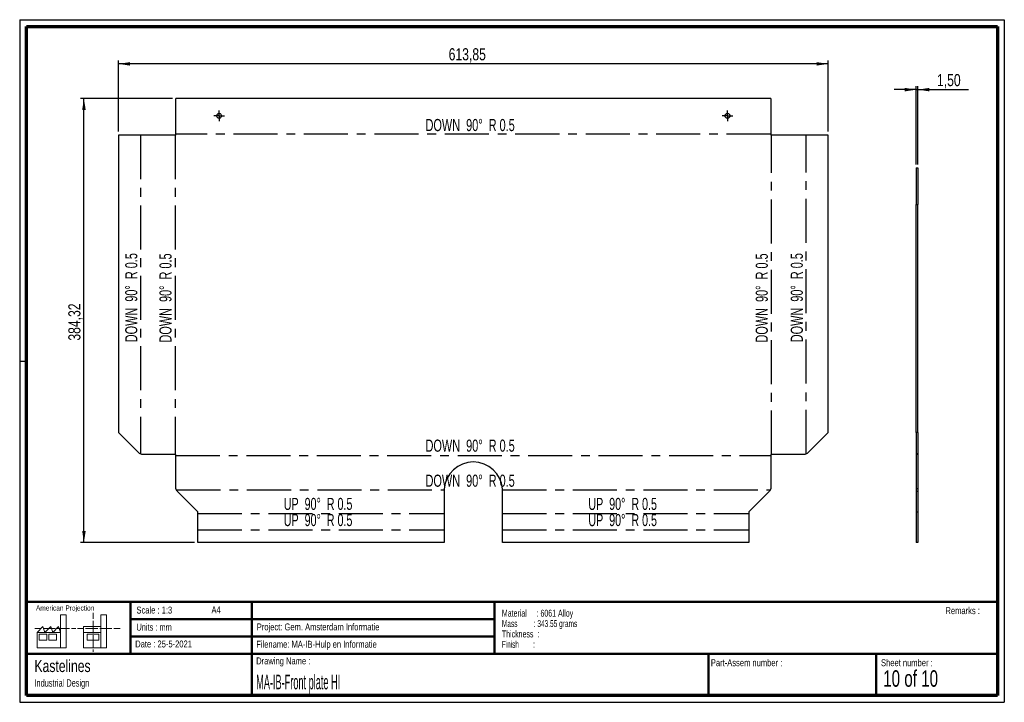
# Paper-space layout 'Sheet7(2)' of a CAD drawing. Header units: millimetres. Extents: x 7 to 291, y 7 to 204.
import ezdxf

# ---------------------------------------------------------------- set-up
doc = ezdxf.new("R2010")
doc.units = ezdxf.units.MM
doc.linetypes.add('CENTERX2', pattern=[20.32, 12.7, -2.54, 2.54, -2.54])
for name, color, linetype in [('BORDERS', 7, 'Continuous'), ('DRAWING', 7, 'Continuous'), ('TEXT_SHEET_FORMAT', 7, 'Continuous')]:
    doc.layers.add(name, color=color, linetype=linetype)
doc.styles.add('SLDTEXTSTYLE0', font='TXT', dxfattribs={"width": 0.7})
doc.styles.add('SLDTEXTSTYLE1', font='TXT', dxfattribs={"width": 0.75})
doc.styles.add('SLDTEXTSTYLE10', font='TXT', dxfattribs={"width": 0.671875})
doc.styles.add('SLDTEXTSTYLE11', font='TXT', dxfattribs={"width": 0.6875})
doc.styles.add('SLDTEXTSTYLE5', font='TXT', dxfattribs={"width": 0.605})
doc.styles.add('SLDTEXTSTYLE6', font='TXT', dxfattribs={"width": 0.549})
doc.styles.add('SLDTEXTSTYLE7', font='TXT', dxfattribs={"width": 0.467045})
doc.styles.add('SLDTEXTSTYLE8', font='TXT', dxfattribs={"width": 0.562222})
doc.styles.add('SLDTEXTSTYLE9', font='TXT', dxfattribs={"width": 0.660714})
doc.dimstyles.new('SLDDIMSTYLE4', dxfattribs={"dimtxt": 3.5, "dimasz": 3.302, "dimexe": 0, "dimexo": 0.0625, "dimgap": 0.875, "dimtad": 1, "dimlfac": 3, "dimrnd": 1e-09, "dimzin": 12, "dimdsep": 46, "dimtxsty": 'SLDTEXTSTYLE1', "dimsah": 1, "dimcen": 0.09, "dimadec": 0, "dimazin": 3, "dimtfac": 1, "dimtmove": 0, "dimatfit": 0, "dimfxl": 1, "dimfrac": 2, "dimtolj": 1, "dimtzin": 12, "dimarcsym": 0})
doc.dimstyles.new('SLDDIMSTYLE5', dxfattribs={"dimtxt": 3.5, "dimasz": 3.302, "dimexe": 0, "dimexo": 0.0625, "dimgap": 0.875, "dimtad": 1, "dimlfac": 3, "dimrnd": 1e-09, "dimzin": 12, "dimdsep": 46, "dimtxsty": 'SLDTEXTSTYLE1', "dimsah": 1, "dimcen": 0.09, "dimadec": 0, "dimazin": 3, "dimtfac": 1, "dimtofl": 0, "dimtmove": 0, "dimatfit": 3, "dimfxl": 1, "dimfrac": 2, "dimtolj": 1, "dimtzin": 12, "dimarcsym": 0})

# ---------------------------------------------------------------- blocks, each defined once
blk = doc.blocks.new('SW_NOTE_0_25')
at = {"layer": 'TEXT_SHEET_FORMAT', "color": 0, "char_height": 2, "attachment_point": 1}
for s, insert, style in [('Material     : 6061 Alloy', (0, 2.58), 'SLDTEXTSTYLE5'), ('Mass         : 343.55 grams', (0, -0.42), 'SLDTEXTSTYLE8'), ('Thickness  :', (0, -3.42), 'SLDTEXTSTYLE5'), ('Finish        :', (0, -6.42), 'SLDTEXTSTYLE6')]:
    blk.add_mtext(s, dxfattribs=dict(at, insert=insert, style=style))
blk = doc.blocks.new('SW_NOTE_0_26')
at = {"layer": 'DRAWING', "color": 0, "attachment_point": 1, "style": 'SLDTEXTSTYLE1'}
for s, insert, char_height in [('Kastelines', (0, 4.51), 3.5), ('Industrial Design', (0, -1.09), 2.1167)]:
    blk.add_mtext(s, dxfattribs=dict(at, insert=insert, char_height=char_height))
blk = doc.blocks.new('_D_58')
at = {"layer": 'DRAWING', "color": 7}
for p, q in [((35.1, 171.49), (35.1, 192.03)), ((239.72, 191.03), (35.1, 191.03)), ((239.72, 171.49), (239.72, 192.03))]:
    blk.add_line(p, q, dxfattribs=at)
for points in [[(35.1, 191.03), (38.4, 190.53), (38.4, 191.54)], [(239.72, 191.03), (236.42, 191.54), (236.42, 190.53)]]:
    blk.add_solid(points, dxfattribs=at)
at = {"layer": 'DRAWING', "color": 7, "insert": (130.3, 195.55), "char_height": 3.5, "attachment_point": 1, "style": 'SLDTEXTSTYLE1'}
blk.add_mtext('613,85', dxfattribs=at)
blk = doc.blocks.new('_D_59')
at = {"layer": 'DRAWING', "color": 7}
for p, q in [((50.63, 181.03), (24.1, 181.03)), ((25.1, 52.93), (25.1, 181.03)), ((56.98, 52.93), (24.1, 52.93))]:
    blk.add_line(p, q, dxfattribs=at)
for points in [[(25.1, 181.03), (24.59, 177.73), (25.61, 177.73)], [(25.1, 52.93), (25.61, 56.23), (24.59, 56.23)]]:
    blk.add_solid(points, dxfattribs=at)
at = {"layer": 'DRAWING', "color": 7, "insert": (20.59, 111.16), "char_height": 3.5, "attachment_point": 1, "rotation": 90, "style": 'SLDTEXTSTYLE1'}
blk.add_mtext('384,32', dxfattribs=at)
blk = doc.blocks.new('SW_CENTERMARKSYMBOL_27')
at = {"layer": 'DRAWING', "color": 0}
for p, q in [((-0.83, 0), (-1.53, 0)), ((0, 0), (-0.83, 0)), ((0, 0.83), (0, 1.53)), ((0, 0), (0, 0.83)), ((0, 0), (0, -0.83)), ((0, 0), (0.83, 0)), ((0.83, 0), (1.53, 0)), ((0, -0.83), (0, -1.53))]:
    blk.add_line(p, q, dxfattribs=at)
blk = doc.blocks.new('SW_CENTERMARKSYMBOL_28')
at = {"layer": 'DRAWING', "color": 0}
for p, q in [((-0.83, 0), (-1.53, 0)), ((0, 0), (-0.83, 0)), ((0, 0.83), (0, 1.53)), ((0, 0), (0, 0.83)), ((0, 0), (0, -0.83)), ((0, 0), (0.83, 0)), ((0.83, 0), (1.53, 0)), ((0, -0.83), (0, -1.53))]:
    blk.add_line(p, q, dxfattribs=at)
blk = doc.blocks.new('_D_60')
at = {"layer": 'DRAWING', "color": 7}
for p, q in [((265.17, 183.59), (258.82, 183.59)), ((265.17, 162.03), (265.17, 184.59)), ((265.17, 183.59), (265.67, 183.59)), ((265.67, 162.03), (265.67, 184.59)), ((265.67, 183.59), (280.2, 183.59))]:
    blk.add_line(p, q, dxfattribs=at)
for points in [[(265.17, 183.59), (261.87, 184.1), (261.87, 183.09)], [(265.67, 183.59), (268.97, 183.09), (268.97, 184.1)]]:
    blk.add_solid(points, dxfattribs=at)
at = {"layer": 'DRAWING', "color": 7, "insert": (271.15, 188.1), "char_height": 3.5, "attachment_point": 1, "style": 'SLDTEXTSTYLE1'}
blk.add_mtext('1,50', dxfattribs=at)

psp = doc.layouts.new('Sheet7(2)')

# ---------------------------------------------------------------- linework, layer by layer
at = {"color": 7, "linetype": 'Continuous', "lineweight": 25}
for p, q in [((51.6341, 170.4873), (51.6341, 181.0341)), ((223.1829, 181.0341), (51.6341, 181.0341)), ((223.1829, 181.0341), (223.1829, 170.4873)), ((35.0995, 170.4873), (35.0995, 84.6153)), ((51.6341, 170.4873), (35.0995, 170.4873)), ((239.7175, 170.4873), (223.1829, 170.4873)), ((239.7175, 84.6153), (239.7175, 170.4873)), ((265.1718, 161.0341), (265.6718, 161.0341)), ((265.1718, 161.0341), (265.1718, 150.4873)), ((265.6718, 161.0341), (265.6718, 150.4873)), ((265.1718, 150.4873), (265.6718, 150.4873)), ((265.1718, 84.6153), (265.1718, 150.4873)), ((265.6718, 84.6153), (265.6718, 150.4873)), ((41.0995, 78.6153), (35.0995, 84.6153)), ((239.7175, 84.6153), (233.7175, 78.6153)), ((265.6718, 84.6153), (265.1718, 84.6153)), ((265.1718, 84.6153), (265.1718, 78.6153)), ((265.6718, 84.6153), (265.6718, 78.6153)), ((41.754, 78.2718), (41.0995, 78.6153)), ((51.6341, 78.2718), (41.754, 78.2718)), ((51.6341, 68.3917), (51.6341, 78.2718)), ((233.063, 78.2718), (223.1829, 78.2718)), ((223.1829, 78.2718), (223.1829, 68.3917)), ((233.7175, 78.6153), (233.063, 78.2718)), ((265.1718, 78.6153), (265.6718, 78.6153)), ((265.1718, 78.6153), (265.1718, 78.2718)), ((265.6718, 78.2718), (265.1718, 78.2718)), ((265.1718, 78.2718), (265.1718, 68.3917)), ((265.6718, 78.6153), (265.6718, 78.2718)), ((265.6718, 78.2718), (265.6718, 68.3917)), ((51.9775, 67.7372), (51.6341, 68.3917)), ((129.0183, 68.3917), (128.9918, 67.7372)), ((145.8251, 67.7372), (145.7987, 68.3917)), ((223.1829, 68.3917), (222.8394, 67.7372)), ((265.6718, 68.3917), (265.1718, 68.3917)), ((265.1718, 68.3917), (265.1718, 67.7372)), ((265.6718, 68.3917), (265.6718, 67.7372)), ((57.9775, 61.7372), (51.9775, 67.7372)), ((128.9918, 67.7372), (128.9918, 52.9282)), ((145.8251, 52.9282), (145.8251, 67.7372)), ((222.8394, 67.7372), (216.8394, 61.7372)), ((265.1718, 67.7372), (265.6718, 67.7372)), ((265.1718, 67.7372), (265.1718, 61.7372)), ((265.6718, 67.7372), (265.6718, 61.7372)), ((57.9775, 52.9282), (57.9775, 61.7372)), ((216.8394, 61.7372), (216.8394, 52.9282)), ((265.1718, 61.7372), (265.6718, 61.7372)), ((265.1718, 61.7372), (265.1718, 52.9282)), ((265.6718, 61.7372), (265.6718, 52.9282)), ((128.9918, 52.9282), (57.9775, 52.9282)), ((216.8394, 52.9282), (145.8251, 52.9282)), ((265.6718, 52.9282), (265.1718, 52.9282))]:
    psp.add_line(p, q, dxfattribs=at)
at = {"color": 7, "linetype": 'CENTERX2'}
for p, q in [((41.4267, 170.4873), (41.4267, 78.4436)), ((51.4146, 170.4873), (51.4146, 78.2718)), ((223.1829, 170.7068), (51.6341, 170.7068)), ((223.4024, 78.2718), (223.4024, 170.4873)), ((233.3902, 78.4436), (233.3902, 170.4873)), ((51.6341, 78.0523), (223.1829, 78.0523)), ((51.8058, 68.0645), (129.005, 68.0645)), ((145.8119, 68.0645), (223.0112, 68.0645)), ((57.9775, 61.2433), (128.9918, 61.2433)), ((145.8251, 61.2433), (216.8394, 61.2433)), ((57.9775, 56.5888), (128.9918, 56.5888)), ((145.8251, 56.5888), (216.8394, 56.5888))]:
    psp.add_line(p, q, dxfattribs=at)
at = {"color": 7, "linetype": 'Continuous', "lineweight": 25}
for centre in [(64.0751, 176.0341), (210.7418, 176.0341)]:
    psp.add_circle(centre, 0.7, dxfattribs=at)
psp.add_arc((137.4085, 67.7251), 8.4167, 4.543038, 175.456962, dxfattribs=at)
at = {"layer": 'BORDERS', "lineweight": 70}
for p, q in [((8.5696, 8.7839), (8.5696, 201.7839)), ((8.5696, 201.7839), (288.5696, 201.7839)), ((288.5696, 201.7839), (288.5696, 8.7839)), ((288.5696, 8.7839), (8.5696, 8.7839))]:
    psp.add_line(p, q, dxfattribs=at)
at = {"layer": 'BORDERS', "lineweight": 50}
for p, q in [((8.5696, 35.7839), (288.5696, 35.7839)), ((38.5696, 35.7839), (38.5696, 20.7839)), ((73.5696, 35.7839), (73.5696, 8.7839)), ((143.5696, 35.7839), (143.5696, 20.7839)), ((38.5696, 30.7839), (143.5696, 30.7839)), ((38.5696, 25.7839), (143.5696, 25.7839)), ((8.5696, 20.7839), (288.5696, 20.7839)), ((205.2225, 8.7839), (205.2225, 20.7839)), ((253.6509, 8.7839), (253.6509, 20.7839))]:
    psp.add_line(p, q, dxfattribs=at)
at = {"layer": 'TEXT_SHEET_FORMAT'}
for p, q in [((6.5696, 203.7839), (290.5696, 203.7839)), ((6.5696, 203.7839), (6.5696, 6.7839)), ((290.5696, 203.7839), (290.5696, 6.7839)), ((6.5696, 105.2839), (8.6215, 105.2839)), ((6.5696, 6.7839), (290.5696, 6.7839))]:
    psp.add_line(p, q, dxfattribs=at)
at = {"layer": 'TEXT_SHEET_FORMAT', "color": 7, "linetype": 'Continuous', "lineweight": 18}
for p, q in [((18.3208, 26.9711), (18.3208, 32.0361)), ((18.3208, 32.0361), (20.0027, 32.0361)), ((20.0027, 32.0361), (20.0027, 22.4704)), ((27.7328, 32.596), (27.7328, 30.8389)), ((31.6542, 32.0317), (29.9723, 32.0317)), ((29.9723, 32.0317), (29.9723, 22.466)), ((31.6542, 26.9668), (31.6542, 32.0317)), ((11.5933, 26.9711), (13.2752, 28.6594)), ((13.2752, 28.6594), (13.8375, 26.9711)), ((13.8375, 26.9711), (15.5194, 28.6594)), ((15.5194, 28.6594), (16.0814, 26.9711)), ((16.0814, 26.9711), (17.7632, 28.6594)), ((17.7632, 28.6594), (18.3208, 26.9711)), ((24.9266, 28.655), (24.9266, 26.9668)), ((24.9266, 28.655), (29.9723, 28.655)), ((27.7328, 30.2516), (27.7328, 28.4899)), ((27.7328, 28.4899), (27.7328, 26.7282)), ((10.9809, 28.0997), (12.736, 28.0997)), ((18.3208, 26.9711), (11.5933, 26.9711)), ((11.5933, 26.9711), (11.5933, 22.4704)), ((12.1556, 26.4115), (14.3995, 26.4115)), ((12.1556, 24.7231), (12.1556, 26.4115)), ((13.321, 28.0997), (15.076, 28.0997)), ((14.3995, 26.4115), (14.3995, 24.7231)), ((14.957, 26.4115), (17.2012, 26.4115)), ((14.957, 24.7231), (14.957, 26.4115)), ((15.076, 28.0997), (16.8309, 28.0997)), ((17.2012, 26.4115), (17.2012, 24.7231)), ((17.4159, 28.0997), (19.1711, 28.0997)), ((18.3208, 26.9711), (18.3208, 22.4704)), ((19.1711, 28.0997), (20.926, 28.0997)), ((21.511, 28.0997), (22.8089, 28.0997)), ((23.2447, 28.0953), (24.9952, 28.0953)), ((24.9266, 26.9668), (29.9723, 26.9668)), ((24.9266, 26.9668), (24.9266, 22.466)), ((25.5802, 28.0953), (27.3352, 28.0953)), ((26.0509, 26.4071), (29.4147, 26.4071)), ((26.0509, 24.7187), (26.0509, 26.4071)), ((27.3352, 28.0953), (29.0902, 28.0953)), ((27.7328, 26.1409), (27.7328, 24.3793)), ((29.4147, 26.4071), (29.4147, 24.7187)), ((29.6752, 28.0953), (31.4303, 28.0953)), ((31.4303, 28.0953), (33.1853, 28.0953)), ((31.6542, 26.9668), (31.6542, 22.466)), ((33.7703, 28.0953), (35.5252, 28.0953)), ((14.3995, 24.7231), (12.1556, 24.7231)), ((17.2012, 24.7231), (14.957, 24.7231)), ((29.4147, 24.7187), (26.0509, 24.7187)), ((27.7328, 24.3793), (27.7328, 22.6175)), ((11.5933, 22.4704), (18.3208, 22.4704)), ((18.3208, 22.4704), (20.0027, 22.4704)), ((24.9266, 22.466), (31.6542, 22.466)), ((27.7328, 22.0302), (27.7328, 21.342))]:
    psp.add_line(p, q, dxfattribs=at)

# ---------------------------------------------------------------- block references
at = {"layer": 'DRAWING', "color": 7}
for name, p in [('SW_CENTERMARKSYMBOL_27', (64.0751, 176.0341)), ('SW_CENTERMARKSYMBOL_28', (210.7418, 176.0341))]:
    psp.add_blockref(name, p, dxfattribs=at)
at = {"layer": 'DRAWING'}
psp.add_blockref('SW_NOTE_0_26', (10.8265, 14.511), dxfattribs=at)
at = {"layer": 'TEXT_SHEET_FORMAT', "color": 218}
psp.add_blockref('SW_NOTE_0_25', (145.6526, 30.9309), dxfattribs=at)

# ---------------------------------------------------------------- texts
at = {"color": 7, "linetype": 'Continuous', "lineweight": 0, "char_height": 3.5, "attachment_point": 2, "style": 'SLDTEXTSTYLE9'}
for insert in [(92.6364, 65.7912), (180.484, 65.7912), (92.6364, 61.1367), (180.484, 61.1367)]:
    psp.add_mtext('UP  90°  R 0.5', dxfattribs=dict(at, insert=insert))
at = {"layer": 'DRAWING', "char_height": 3.5, "attachment_point": 2, "style": 'SLDTEXTSTYLE10'}
for insert in [(136.4982, 175.1346), (136.4982, 82.6002), (136.4982, 72.4923)]:
    psp.add_mtext('DOWN  90°  R 0.5', dxfattribs=dict(at, insert=insert))
at = {"layer": 'DRAWING', "char_height": 3.5, "attachment_point": 2, "rotation": 90, "style": 'SLDTEXTSTYLE10'}
for insert in [(36.9989, 123.5552), (46.8667, 123.4693), (218.8545, 123.4693), (228.9624, 123.5552)]:
    psp.add_mtext('DOWN  90°  R 0.5', dxfattribs=dict(at, insert=insert))
at = {"layer": 'TEXT_SHEET_FORMAT', "attachment_point": 1}
for s, insert, char_height, style in [('American Projection', (11.2772, 34.7557), 1.5, 'SLDTEXTSTYLE1'), ('Scale : 1:3', (40.2454, 34.4082), 2, 'SLDTEXTSTYLE1'), ('A4', (61.8906, 34.4862), 2, 'SLDTEXTSTYLE1'), ('Remarks :', (273.5956, 34.2358), 2, 'SLDTEXTSTYLE1'), ('Units : mm', (40.2393, 29.4761), 2, 'SLDTEXTSTYLE0'), ('Project: Gem. Amsterdam Informatie', (74.9564, 29.538), 2, 'SLDTEXTSTYLE1'), ('Date : 25-5-2021', (39.8865, 24.6218), 2, 'SLDTEXTSTYLE1'), ('Filename: MA-IB-Hulp en Informatie', (74.7977, 24.5313), 2, 'SLDTEXTSTYLE1'), ('Drawing Name :', (74.7803, 19.7365), 2, 'SLDTEXTSTYLE1'), ('Part-Assem number :', (205.9266, 19.2104), 2, 'SLDTEXTSTYLE1'), ('Sheet number :', (255.0112, 19.2104), 2, 'SLDTEXTSTYLE1'), ('10 of 10', (255.6343, 16.0396), 4.7625, 'SLDTEXTSTYLE11')]:
    psp.add_mtext(s, dxfattribs=dict(at, insert=insert, char_height=char_height, style=style))
at = {"layer": 'TEXT_SHEET_FORMAT', "color": 218, "insert": (74.7803, 14.7617), "char_height": 4.233333, "attachment_point": 1, "style": 'SLDTEXTSTYLE7'}
psp.add_mtext('MA-IB-Front plate HI', dxfattribs=at)

# ---------------------------------------------------------------- dimensions: what is measured, and where the dimension line sits
at = {"layer": 'DRAWING', "color": 7}
for base, p1, p2, dimstyle, picture, middle in [((35.0995, 191.0341), (239.7175, 170.4873), (35.0995, 170.4873), 'SLDDIMSTYLE5', '_D_58', (137.4085, 191.0341)), ((265.6718, 183.593), (265.1718, 161.0341), (265.6718, 161.0341), 'SLDDIMSTYLE4', '_D_60', (275.6718, 183.593))]:
    dim = psp.add_linear_dim(base=base, p1=p1, p2=p2, dimstyle=dimstyle, dxfattribs=at)
    dim.commit()
    dim.dimension.update_dxf_attribs({"geometry": picture, "text_midpoint": middle, "dimtype": 160})
dim = psp.add_linear_dim(base=(25.0995, 181.0341), p1=(57.9775, 52.9282), p2=(51.6341, 181.0341), angle=90, dimstyle='SLDDIMSTYLE5', dxfattribs=at)
dim.commit()
dim.dimension.update_dxf_attribs({"geometry": '_D_59', "text_midpoint": (25.0995, 118.2753), "dimtype": 160})

doc.saveas('drawing.dxf')
